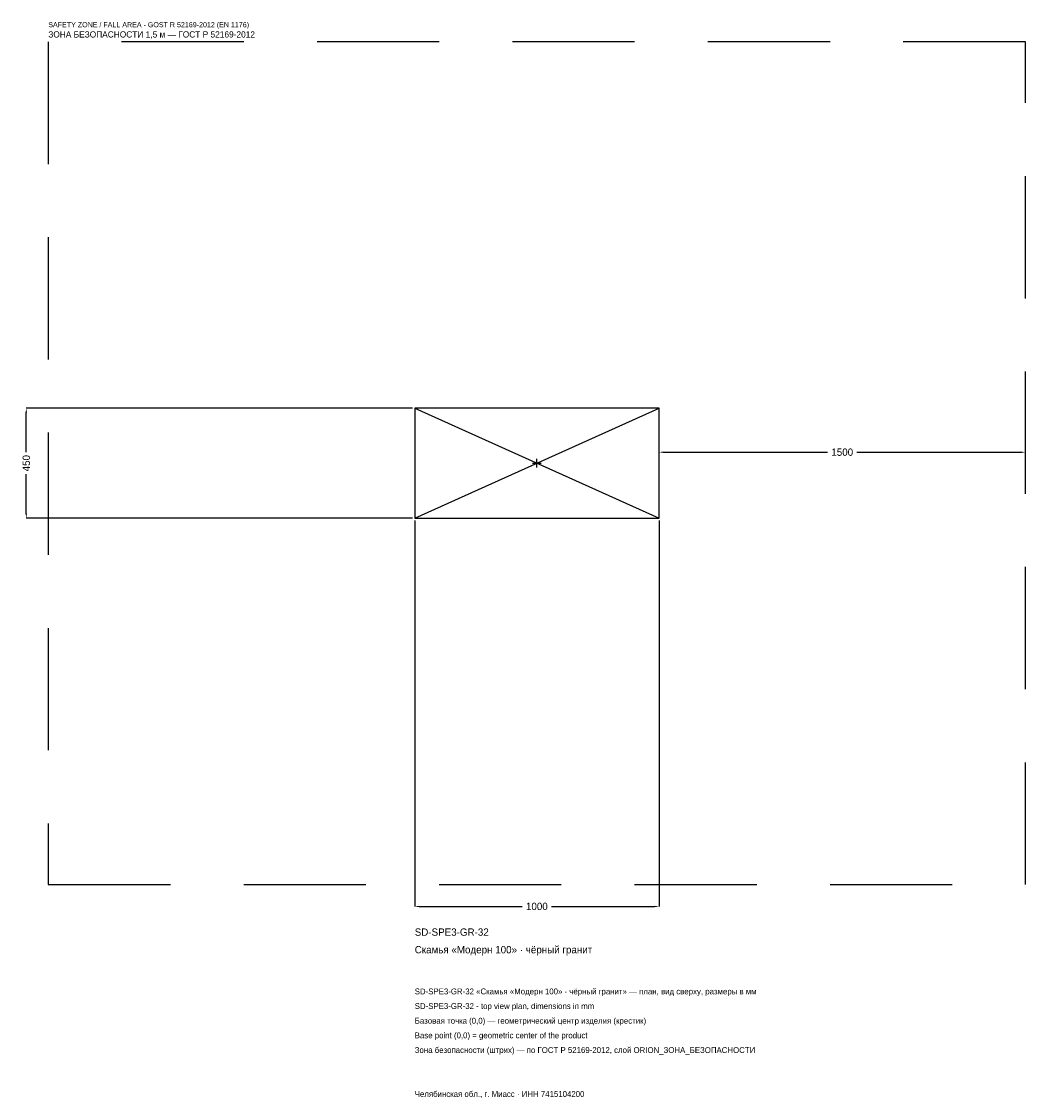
# Model space of a CAD drawing. Header units: metres. Extents: x -2109 to 2000, y -2601 to 1808.
import ezdxf

# ---------------------------------------------------------------- set-up
doc = ezdxf.new("R2010")
doc.units = ezdxf.units.M
doc.linetypes.add('DASHED', pattern=[800, 500, -300])
for name, color, linetype in [('ЗСК_ДАННЫЕ', 3, 'Continuous'), ('ЗСК_ЗОНА_БЕЗОПАСНОСТИ', 1, 'Continuous'), ('ЗСК_КОНТУР', 7, 'Continuous'), ('ЗСК_РАЗМЕРЫ', 8, 'Continuous')]:
    doc.layers.add(name, color=color, linetype=linetype)
doc.dimstyles.new('ORION', dxfattribs={"dimtxt": 30, "dimasz": 18, "dimexe": 1.25, "dimexo": 9, "dimtad": 1, "dimdec": 0, "dimcen": 2.5, "dimazin": 3, "dimtfac": 1, "dimtmove": 0, "dimatfit": 3})

# ---------------------------------------------------------------- blocks, each defined once
blk = doc.blocks.new('_CLOSEDFILLED')
at = {"color": 0, "linetype": 'BYBLOCK'}
blk.add_solid([(-1, 0.16), (0, 0), (-1, -0.16)], dxfattribs=at)
blk = doc.blocks.new('*D1')
for p, q in [((-500, -234), (-500, -1815)), ((500, -234), (500, -1815)), ((-482, -1815), (-60, -1815)), ((60, -1815), (482, -1815))]:
    blk.add_line(p, q)
at = {"layer": 'Defpoints'}
for p in [(-500, -225), (500, -225), (-500, -1815)]:
    blk.add_point(p, dxfattribs=at)
at = {"layer": 'ЗСК_РАЗМЕРЫ', "xscale": 18, "yscale": 18, "rotation": 180}
blk.add_blockref('_CLOSEDFILLED', (-500, -1815), dxfattribs=at)
at = {"layer": 'ЗСК_РАЗМЕРЫ', "xscale": 18, "yscale": 18}
blk.add_blockref('_CLOSEDFILLED', (500, -1815), dxfattribs=at)
at = {"layer": 'ЗСК_РАЗМЕРЫ', "insert": (0, -1815), "char_height": 30, "attachment_point": 5}
blk.add_mtext('1000', dxfattribs=at)
blk = doc.blocks.new('*D2')
for p, q in [((-509, 225), (-2090, 225)), ((-2090, 45), (-2090, 207)), ((-2090, -207), (-2090, -45)), ((-509, -225), (-2090, -225))]:
    blk.add_line(p, q)
at = {"layer": 'Defpoints'}
for p in [(-500, 225), (-2090, -225), (-500, -225)]:
    blk.add_point(p, dxfattribs=at)
at = {"layer": 'ЗСК_РАЗМЕРЫ', "xscale": 18, "yscale": 18}
for p, rotation in [((-2090, 225), 90), ((-2090, -225), 270)]:
    blk.add_blockref('_CLOSEDFILLED', p, dxfattribs=dict(at, rotation=rotation))
at = {"layer": 'ЗСК_РАЗМЕРЫ', "insert": (-2090, 0), "char_height": 30, "attachment_point": 5, "rotation": 90}
blk.add_mtext('450', dxfattribs=at)
blk = doc.blocks.new('*D3')
for p, q in [((500, 9), (500, 45)), ((518, 45), (1190, 45)), ((1310, 45), (1982, 45)), ((2000, 9), (2000, 45))]:
    blk.add_line(p, q)
at = {"layer": 'Defpoints'}
for p in [(500, 45), (500, 0), (2000, 0)]:
    blk.add_point(p, dxfattribs=at)
at = {"layer": 'ЗСК_РАЗМЕРЫ', "xscale": 18, "yscale": 18, "rotation": 180}
blk.add_blockref('_CLOSEDFILLED', (500, 45), dxfattribs=at)
at = {"layer": 'ЗСК_РАЗМЕРЫ', "xscale": 18, "yscale": 18}
blk.add_blockref('_CLOSEDFILLED', (2000, 45), dxfattribs=at)
at = {"layer": 'ЗСК_РАЗМЕРЫ', "insert": (1250, 45), "char_height": 30, "attachment_point": 5}
blk.add_mtext('1500', dxfattribs=at)
blk = doc.blocks.new('ОРИОН SD-SPE3-GR-32 Скамья Модерн 100 · чёрный гранит')
at = {"layer": 'ЗСК_ЗОНА_БЕЗОПАСНОСТИ', "linetype": 'DASHED'}
blk.add_lwpolyline([(-2000, -1725), (2000, -1725), (2000, 1725), (-2000, 1725)], close=True, dxfattribs=at)
at = {"layer": 'ЗСК_КОНТУР'}
for p, q in [((-500, -225), (500, 225)), ((-500, 225), (500, -225))]:
    blk.add_line(p, q, dxfattribs=at)
blk.add_lwpolyline([(-500, -225), (500, -225), (500, 225), (-500, 225)], close=True, dxfattribs=at)
at = {"layer": 'ЗСК_РАЗМЕРЫ'}
for p, q in [((-18, 0), (18, 0)), ((0, -18), (0, 18))]:
    blk.add_line(p, q, dxfattribs=at)
at = {"layer": 'ЗСК_ДАННЫЕ'}
for tag, p in [('АРТИКУЛ', (-500, -1935)), ('НАИМЕНОВАНИЕ', (-500, -2007))]:
    blk.add_attdef(tag, p, '', height=30, dxfattribs=at)
at = {"layer": 'ЗСК_ДАННЫЕ', "flags": 1}
for tag, p in [('ПРОИЗВОДИТЕЛЬ', (-500, -2079)), ('ТЕЛЕФОН', (-500, -2151)), ('САЙТ', (-500, -2295)), ('АДРЕС', (-500, -2367)), ('РЕКВИЗИТЫ', (-500, -2439)), ('ГАБАРИТЫ', (-500, -2511)), ('ЗОНА_БЕЗОПАСНОСТИ', (-500, -2583))]:
    blk.add_attdef(tag, p, '', height=30, dxfattribs=at)
at = {"layer": 'ЗСК_ЗОНА_БЕЗОПАСНОСТИ', "color": 1}
for s, height, p in [('SAFETY ZONE / FALL AREA - GOST R 52169-2012 (EN 1176)', 21, (-2000, 1785)), ('ЗОНА БЕЗОПАСНОСТИ 1,5 м — ГОСТ Р 52169-2012', 25.5, (-2000, 1743))]:
    blk.add_text(s, height=height, dxfattribs=at).set_placement(p)
at = {"layer": 'ЗСК_РАЗМЕРЫ'}
dim = blk.add_linear_dim(base=(-2090, -225), p1=(-500, -225), p2=(-500, 225), angle=90, dimstyle='ORION', dxfattribs=at)
dim.commit()
dim.dimension.update_dxf_attribs({"geometry": '*D2', "text_midpoint": (-2090, 0)})
for base, p1, p2, picture, middle in [((500, 45), (500, 0), (2000, 0), '*D3', (1250, 45)), ((-500, -1815), (-500, -225), (500, -225), '*D1', (0, -1815))]:
    dim = blk.add_linear_dim(base=base, p1=p1, p2=p2, dimstyle='ORION', dxfattribs=at)
    dim.commit()
    dim.dimension.update_dxf_attribs({"geometry": picture, "text_midpoint": middle})

msp = doc.modelspace()

# ---------------------------------------------------------------- block references
msp.add_blockref('ОРИОН SD-SPE3-GR-32 Скамья Модерн 100 · чёрный гранит', (0, 0)).add_auto_attribs({'АРТИКУЛ': 'SD-SPE3-GR-32', 'НАИМЕНОВАНИЕ': 'Скамья «Модерн 100» · чёрный гранит'})

# ---------------------------------------------------------------- texts
at = {"layer": 'ЗСК_ДАННЫЕ', "color": 3}
for s, p in [('SD-SPE3-GR-32 «Скамья «Модерн 100» · чёрный гранит» — план, вид сверху, размеры в мм', (-500, -2175)), ('SD-SPE3-GR-32 - top view plan, dimensions in mm', (-500, -2235)), ('Челябинская обл., г. Миасс · ИНН 7415104200', (-500, -2595))]:
    msp.add_text(s, height=24, dxfattribs=at).set_placement(p)
at = {"layer": 'ЗСК_ДАННЫЕ', "color": 7}
for s, p in [('Базовая точка (0,0) — геометрический центр изделия (крестик)', (-500, -2295)), ('Base point (0,0) = geometric center of the product', (-500, -2355))]:
    msp.add_text(s, height=24, dxfattribs=at).set_placement(p)
at = {"layer": 'ЗСК_ДАННЫЕ', "color": 1}
msp.add_text('Зона безопасности (штрих) — по ГОСТ Р 52169-2012, слой ORION_ЗОНА_БЕЗОПАСНОСТИ', height=24, dxfattribs=at).set_placement((-500, -2415))

doc.saveas('drawing.dxf')
